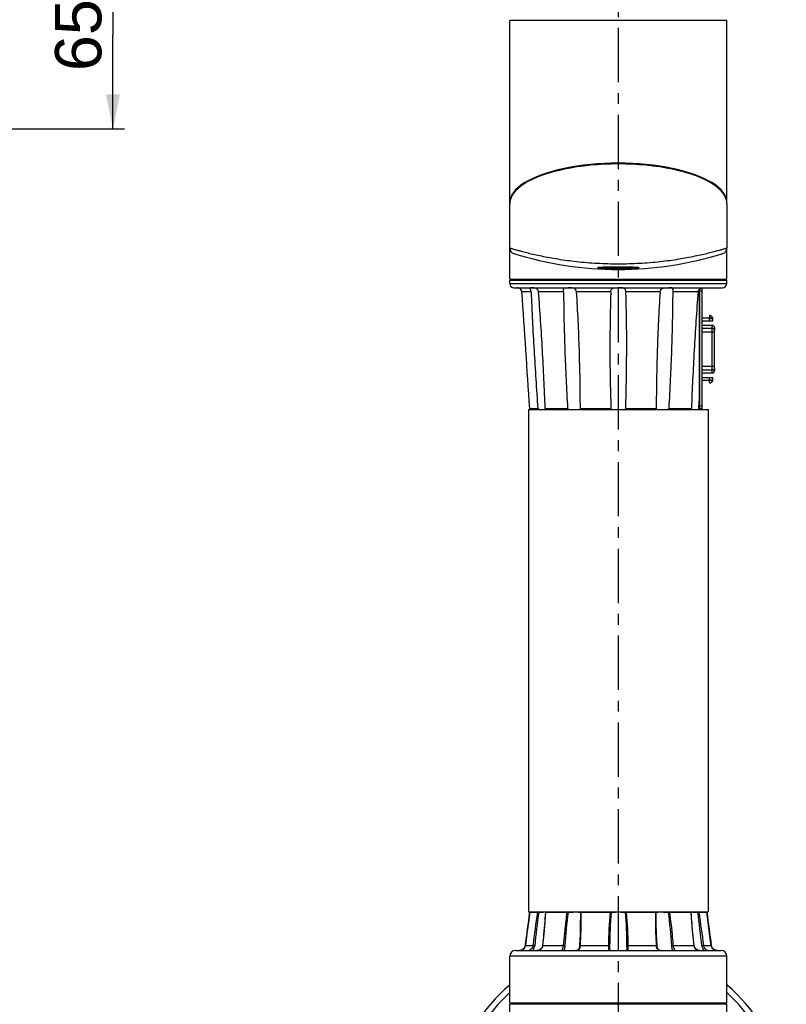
# Model space of a CAD drawing. Header units: millimetres. Extents: x 12 to 2508, y 25 to 1770.
# Tile 29 of 52: x 1735 to 2000, y 1039 to 1379. Entities that reach past the tile are written whole.
import ezdxf

# ---------------------------------------------------------------- set-up
doc = ezdxf.new("R2010")
doc.units = ezdxf.units.MM
doc.linetypes.add('CENTER', pattern=[0.6, 0.375, -0.075, 0.075, -0.075])
for name, color, linetype in [('ARM2_ABL53', 7, 'Continuous'), ('COVER_S_PBL63', 7, 'Continuous'), ('COVER_S_PBL68', 7, 'Continuous'), ('FLANGE_E_PBL3', 7, 'Continuous'), ('FLANGE_J3_PBL148', 7, 'Continuous'), ('FLANGE_J4_PBL58', 7, 'Continuous'), ('FLANGE_J5_PBL54', 7, 'Continuous'), ('HOLDER_S_PBL64', 7, 'Continuous'), ('HOLDER_S_PBL66', 7, 'Continuous'), ('HOLDER_S_PBL69', 7, 'Continuous'), ('MODULE_S_ABL62', 7, 'Continuous'), ('MODULE_S_ABL65', 7, 'Continuous'), ('MODULE_S_ABL67', 7, 'Continuous'), ('new_view_6_VBL0', 7, 'Continuous'), ('PIPE2_PBL70', 7, 'Continuous'), ('PLATE_PBL71', 7, 'Continuous'), ('PORT_PBL57', 7, 'Continuous'), ('오른쪽_7_VBL10', 7, 'Continuous')]:
    doc.layers.add(name, color=color, linetype=linetype)
doc.styles.get("Standard").update_dxf_attribs({"font": 'arial.ttf'})
doc.dimstyles.new('DIMSTYLE_8', dxfattribs={"dimtxt": 10, "dimasz": 6, "dimexe": 1, "dimexo": 0.5, "dimtad": 1, "dimdec": 3, "dimdsep": 46, "dimtxsty": 'Standard', "dimblk": '_FILLED', "dimblk1": '_FILLED', "dimblk2": '_FILLED', "dimcen": 0.09, "dimclrt": 134, "dimazin": 2, "dimtol": 1, "dimtp": 0.015, "dimtfac": 0.6, "dimtdec": 3, "dimtofl": 0, "dimtmove": 0, "dimatfit": 1, "dimldrblk": '_FILLED', "dimfxl": 1, "dimtolj": 1, "dimarcsym": 0})

# ---------------------------------------------------------------- blocks, each defined once
blk = doc.blocks.new('_FILLED')
at = {"color": 0, "linetype": 'ByBlock'}
blk.add_solid([(0, 0), (-1, 0.2), (-1, -0.2)], dxfattribs=at)
blk = doc.blocks.new('*D18')
at = {"color": 134, "transparency": 16777216}
for p, q in [((2351.72, 1682.6), (2411.52, 1682.6)), ((2407.52, 1682.6), (2407.52, 1650.1)), ((2407.52, 1617.6), (2407.52, 1650.1)), ((2411.52, 1617.6), (2371.81, 1617.6))]:
    blk.add_line(p, q, dxfattribs=at)
at = {"color": 134, "transparency": 16777216, "xscale": 12, "yscale": 12, "zscale": 12}
for p, rotation in [((2407.52, 1682.6), 90), ((2407.52, 1617.6), 270)]:
    blk.add_blockref('_FILLED', p, dxfattribs=dict(at, rotation=rotation))
at = {"color": 134, "transparency": 16777216, "insert": (2387.52, 1650.1), "char_height": 16, "width": 24.5333, "attachment_point": 2, "rotation": 90, "line_spacing_factor": 0.9}
blk.add_mtext('65', dxfattribs=at)
blk = doc.blocks.new('FLANGE_J5_PBL54', base_point=(2708.46, 1543.3))
at = {"layer": 'FLANGE_J5_PBL54', "color": 7}
for p, q in [((2671.46, 1565.8), (2670.96, 1565.3)), ((2670.96, 1564.3), (2670.96, 1565.3)), ((2745.96, 1565.3), (2670.96, 1565.3)), ((2745.46, 1565.8), (2745.96, 1565.3)), ((2745.96, 1564.3), (2745.96, 1565.3)), ((2672.46, 1562.8), (2744.46, 1562.8)), ((2736.46, 1523.99), (2736.46, 1562.28)), ((2677.84, 1521.1), (2680.67, 1521.1)), ((2683.22, 1521.1), (2690.94, 1521.1)), ((2695.36, 1521.03), (2695.35, 1521.1)), ((2695.35, 1521.1), (2705.91, 1521.1)), ((2711, 1521.1), (2721.56, 1521.1)), ((2721.56, 1521.1), (2721.56, 1521.03)), ((2725.97, 1521.1), (2733.69, 1521.1)), ((2736.46, 1520.8), (2736.46, 1521.17)), ((2736.22, 1520.8), (2736.22, 1520.81))]:
    blk.add_line(p, q, dxfattribs=at)
at = {"layer": 'FLANGE_J5_PBL54', "color": 2}
for p, q in [((2670.96, 1564.3), (2745.96, 1564.3)), ((2678.32, 1561.4), (2675.15, 1561.4)), ((2689.56, 1561.4), (2680.91, 1561.4)), ((2705.87, 1561.4), (2694.04, 1561.4)), ((2722.87, 1561.4), (2711.04, 1561.4)), ((2736, 1561.4), (2727.35, 1561.4))]:
    blk.add_line(p, q, dxfattribs=at)
at = {"layer": 'FLANGE_J5_PBL54', "color": 7}
for centre, radius, start, end in [((2672.46, 1564.3), 1.5, 180, 270), ((2744.46, 1564.3), 1.5, 270, 360), ((-4555.64, 1058.15), 7248.29, 3.661961, 3.981235), ((3250.9, 1542.97), 545.35, 178.0641, 180.0746), ((2166.25, 1542.98), 545.11, 359.925, 1.9364), ((3313.89, 1541.81), 608.34, 179.9572, 181.95124), ((2102.75, 1541.81), 608.6, 358.04918, 0.04235), ((2620.8, 1462.57), 81.73, 45.4394, 45.7393), ((2690.49, 1532.56), 15.09, 229.4069, 231.1858), ((2695.59, 1525.73), 6.56, 224.898, 228.7186), ((2708.48, 1522.53), 2.95, 209.187, 216.1048), ((2708.43, 1522.53), 2.95, 323.8947, 330.8129), ((2723.61, 1521.03), 2.05, 179.9978, 181.0805), ((2723.46, 1521.03), 1.91, 181.024, 186.9892), ((2721.32, 1525.73), 6.56, 311.2805, 315.1014)]:
    blk.add_arc(centre, radius, start, end, dxfattribs=at)
for points, knots in [([(2675.15, 1561.4), (2675.13, 1561.7), (2674.9, 1562.25), (2674.24, 1562.71), (2673.77, 1562.8), (2673.56, 1562.8)], [0, 0, 0, 0, 0.394685, 0.719466, 1, 1, 1, 1]), ([(2677.84, 1562.75), (2677.84, 1562.79), (2678.04, 1562.8), (2678.13, 1562.8), (2678.23, 1562.8)], [0, 0, 0, 0, 0.269402, 1, 1, 1, 1]), ([(2678.32, 1561.4), (2678.31, 1561.58), (2678.26, 1561.93), (2678.08, 1562.34), (2677.94, 1562.59), (2677.84, 1562.71), (2677.84, 1562.75)], [0, 0, 0, 0, 0.388948, 0.707111, 0.910969, 1, 1, 1, 1]), ([(2680.91, 1561.4), (2680.89, 1561.56), (2680.81, 1561.88), (2680.42, 1562.39), (2679.71, 1562.72), (2678.92, 1562.8), (2678.44, 1562.8), (2678.23, 1562.8)], [0, 0, 0, 0, 0.14437, 0.288763, 0.568855, 0.815868, 1, 1, 1, 1]), ([(2689.56, 1561.93), (2689.56, 1562.04), (2689.56, 1562.23), (2689.59, 1562.48), (2689.71, 1562.66), (2689.89, 1562.75), (2690.11, 1562.78), (2690.48, 1562.8), (2690.79, 1562.8), (2691.01, 1562.8)], [0, 0, 0, 0, 0.156828, 0.27468, 0.364256, 0.45244, 0.558175, 0.685852, 1, 1, 1, 1]), ([(2689.56, 1561.4), (2689.56, 1561.44), (2689.56, 1561.62), (2689.56, 1561.8), (2689.56, 1561.93)], [0, 0, 0, 0, 0.261025, 1, 1, 1, 1]), ([(2694.04, 1561.4), (2694.02, 1561.7), (2693.77, 1562.34), (2692.86, 1562.74), (2691.93, 1562.8), (2691.31, 1562.8), (2691.01, 1562.8)], [0, 0, 0, 0, 0.249101, 0.497694, 0.756772, 1, 1, 1, 1]), ([(2705.87, 1561.4), (2705.87, 1561.55), (2705.91, 1561.85), (2706.05, 1562.25), (2706.31, 1562.54), (2706.67, 1562.7), (2707.07, 1562.77), (2707.67, 1562.8), (2708.14, 1562.8), (2708.45, 1562.8)], [0, 0, 0, 0, 0.136816, 0.25841, 0.366328, 0.474754, 0.593233, 0.722377, 1, 1, 1, 1]), ([(2711.04, 1561.4), (2711.04, 1561.55), (2711.01, 1561.85), (2710.86, 1562.25), (2710.6, 1562.54), (2710.24, 1562.7), (2709.84, 1562.77), (2709.24, 1562.8), (2708.77, 1562.8), (2708.45, 1562.8)], [0, 0, 0, 0, 0.1368, 0.258367, 0.366264, 0.474698, 0.5932, 0.722366, 1, 1, 1, 1]), ([(2722.87, 1561.4), (2722.89, 1561.7), (2723.14, 1562.34), (2724.05, 1562.74), (2724.98, 1562.8), (2725.6, 1562.8), (2725.91, 1562.8)], [0, 0, 0, 0, 0.249101, 0.497694, 0.756772, 1, 1, 1, 1]), ([(2727.36, 1561.93), (2727.36, 1562.04), (2727.35, 1562.23), (2727.32, 1562.48), (2727.2, 1562.66), (2727.02, 1562.75), (2726.8, 1562.78), (2726.43, 1562.8), (2726.12, 1562.8), (2725.91, 1562.8)], [0, 0, 0, 0, 0.156828, 0.27468, 0.364256, 0.45244, 0.558175, 0.685852, 1, 1, 1, 1]), ([(2727.35, 1561.4), (2727.35, 1561.44), (2727.35, 1561.62), (2727.36, 1561.8), (2727.36, 1561.93)], [0, 0, 0, 0, 0.261025, 1, 1, 1, 1]), ([(2736, 1561.4), (2736.02, 1561.56), (2736.1, 1561.88), (2736.49, 1562.39), (2737.21, 1562.72), (2738, 1562.8), (2738.48, 1562.8), (2738.68, 1562.8)], [0, 0, 0, 0, 0.144418, 0.288859, 0.569021, 0.816015, 1, 1, 1, 1]), ([(2678.32, 1561.4), (2678.6, 1554.68), (2679.31, 1541.24), (2680.18, 1527.81), (2680.67, 1521.1)], [0, 0, 0, 0, 0.499756, 1, 1, 1, 1]), ([(2683.22, 1521.1), (2682.96, 1527.82), (2682.31, 1541.26), (2681.43, 1554.69), (2680.91, 1561.4)], [0, 0, 0, 0, 0.499771, 1, 1, 1, 1]), ([(2689.56, 1561.4), (2689.59, 1554.68), (2689.9, 1541.24), (2690.53, 1527.81), (2690.94, 1521.1)], [0, 0, 0, 0, 0.499728, 1, 1, 1, 1]), ([(2695.35, 1521.1), (2695.34, 1527.81), (2695.09, 1541.26), (2694.48, 1554.69), (2694.04, 1561.4)], [0, 0, 0, 0, 0.499798, 1, 1, 1, 1]), ([(2722.87, 1561.4), (2722.43, 1554.69), (2721.82, 1541.26), (2721.57, 1527.81), (2721.56, 1521.1)], [0, 0, 0, 0, 0.500202, 1, 1, 1, 1]), ([(2725.97, 1521.1), (2726.39, 1527.81), (2727.01, 1541.24), (2727.32, 1554.68), (2727.35, 1561.4)], [0, 0, 0, 0, 0.500272, 1, 1, 1, 1]), ([(2736, 1561.4), (2735.48, 1554.69), (2734.6, 1541.26), (2733.95, 1527.82), (2733.69, 1521.1)], [0, 0, 0, 0, 0.500229, 1, 1, 1, 1])]:
    blk.add_open_spline(points, degree=3, knots=knots, dxfattribs=at)
for points in [[(2683.39, 1520.8), (2683.33, 1520.9), (2683.28, 1521), (2683.22, 1521.1)], [(2695.34, 1520.8), (2695.35, 1520.87), (2695.36, 1520.95), (2695.36, 1521.03)], [(2733.69, 1521.1), (2733.63, 1521), (2733.58, 1520.9), (2733.53, 1520.8)], [(2736.22, 1520.81), (2736.25, 1521.21), (2736.28, 1521.61), (2736.31, 1522.01)], [(2736.31, 1522.01), (2736.36, 1522.7), (2736.41, 1523.39), (2736.46, 1524.08)]]:
    blk.add_open_spline(points, degree=3, dxfattribs=at)
blk = doc.blocks.new('PORT_PBL57', base_point=(2739.56, 1541.57))
at = {"layer": 'PORT_PBL57', "color": 7}
for p, q in [((2737.46, 1552.4), (2739.76, 1552.4)), ((2739.96, 1553.08), (2739.96, 1552.6)), ((2739.96, 1551.4), (2739.96, 1552.25)), ((2741.06, 1552.25), (2739.96, 1552.25)), ((2740.07, 1553.22), (2740.13, 1553.24)), ((2740.43, 1553.14), (2740.99, 1552.48)), ((2741.06, 1551.4), (2741.06, 1552.29)), ((2737.46, 1551.4), (2741.06, 1551.4)), ((2740.86, 1549.8), (2737.46, 1549.8)), ((2741.65, 1549.09), (2741.65, 1549.08)), ((2741.65, 1549.08), (2741.65, 1549.08)), ((2741.65, 1549.06), (2741.65, 1548.2)), ((2741.65, 1549.02), (2741.66, 1549.02)), ((2741.65, 1548.46), (2741.66, 1548.46)), ((2741.66, 1548.39), (2741.65, 1548.38)), ((2741.65, 1548.23), (2741.66, 1548.23)), ((2741.66, 1534.12), (2741.66, 1549.02)), ((2741.65, 1534.94), (2741.65, 1534.96)), ((2741.65, 1534.94), (2741.65, 1534.08)), ((2741.66, 1534.91), (2741.65, 1534.91)), ((2741.65, 1534.76), (2741.66, 1534.76)), ((2741.65, 1534.68), (2741.66, 1534.68)), ((2740.86, 1533.35), (2737.46, 1533.35)), ((2737.46, 1531.75), (2741.06, 1531.75)), ((2739.96, 1530.9), (2739.96, 1531.75)), ((2741.06, 1530.86), (2741.06, 1531.75)), ((2741.65, 1534.12), (2741.66, 1534.12)), ((2739.76, 1530.75), (2737.46, 1530.75)), ((2739.96, 1530.9), (2741.06, 1530.9)), ((2739.96, 1530.07), (2739.96, 1530.55)), ((2740.13, 1529.9), (2740.07, 1529.92)), ((2740.99, 1530.66), (2740.43, 1530))]:
    blk.add_line(p, q, dxfattribs=at)
at = {"layer": 'PORT_PBL57', "color": 2}
for p, q in [((2739.96, 1552.18), (2741.06, 1552.18)), ((2740.86, 1549.75), (2737.46, 1549.75)), ((2737.46, 1548.85), (2740.86, 1548.85)), ((2740.86, 1533.35), (2740.86, 1549.8)), ((2741.66, 1548.99), (2741.65, 1548.99)), ((2741.65, 1548.16), (2741.66, 1548.16)), ((2741.21, 1547.43), (2737.46, 1547.43)), ((2741.62, 1547.43), (2741.21, 1547.43)), ((2737.46, 1535.72), (2741.66, 1535.72)), ((2741.66, 1534.98), (2741.65, 1534.98)), ((2740.86, 1534.3), (2737.46, 1534.3)), ((2737.46, 1533.4), (2740.86, 1533.4)), ((2741.65, 1534.15), (2741.66, 1534.15)), ((2739.96, 1530.97), (2741.06, 1530.97))]:
    blk.add_line(p, q, dxfattribs=at)
at = {"layer": 'PORT_PBL57', "color": 7}
for centre, radius, start, end in [((2739.76, 1552.6), 0.2, 270, 360), ((2740.11, 1553.08), 0.15, 103.2725, 180), ((2740.2, 1552.95), 0.3, 40, 103.2725), ((2740.76, 1552.29), 0.3, 0, 40), ((2740.86, 1549), 0.8, 6.1705, 90), ((2738.42, 1548.97), 3.23, 0.9472, 1.2362), ((2742.1, 1548.2), 0.454, 180.0379, 180.9412), ((2742.41, 1548.21), 0.76, 180.9756, 182.237), ((2742.55, 1534.93), 0.903, 177.8119, 178.3682), ((2740.86, 1534.15), 0.8, 270, 353.8295), ((2738.42, 1534.17), 3.24, 358.7661, 359.0528), ((2739.76, 1530.55), 0.2, 0, 90), ((2740.11, 1530.07), 0.15, 180, 256.7275), ((2740.2, 1530.2), 0.3, 256.7275, 320), ((2740.76, 1530.86), 0.3, 320, 360)]:
    blk.add_arc(centre, radius, start, end, dxfattribs=at)
at = {"layer": 'PORT_PBL57', "color": 2}
for centre, start, end in [((2740.91, 1548.07), 8.049, 9.8251), ((2740.91, 1535.07), 350.1731, 351.951)]:
    blk.add_arc(centre, 0.743, start, end, dxfattribs=at)
for points, knots in [([(2741.65, 1549.08), (2741.62, 1549.26), (2741.43, 1549.61), (2741.04, 1549.75), (2740.86, 1549.75)], [0, 0, 0, 0, 0.494333, 1, 1, 1, 1]), ([(2740.86, 1548.85), (2741.04, 1548.85), (2741.41, 1548.72), (2741.62, 1548.38), (2741.65, 1548.2)], [0, 0, 0, 0, 0.505443, 1, 1, 1, 1]), ([(2741.66, 1547.43), (2741.65, 1547.43), (2741.64, 1547.43), (2741.63, 1547.43), (2741.62, 1547.43)], [0, 0, 0, 0, 0.337617, 1, 1, 1, 1]), ([(2741.65, 1534.94), (2741.62, 1534.77), (2741.41, 1534.42), (2741.04, 1534.3), (2740.86, 1534.3)], [0, 0, 0, 0, 0.494483, 1, 1, 1, 1]), ([(2740.86, 1533.4), (2741.04, 1533.4), (2741.43, 1533.53), (2741.62, 1533.88), (2741.65, 1534.07)], [0, 0, 0, 0, 0.505594, 1, 1, 1, 1])]:
    blk.add_open_spline(points, degree=3, knots=knots, dxfattribs=at)
at = {"layer": 'PORT_PBL57', "color": 7}
for points, knots in [([(2741.65, 1549.08), (2741.65, 1549.09), (2741.65, 1549.09), (2741.65, 1549.09), (2741.65, 1549.09)], [0, 0, 0, 0, 0.712711, 1, 1, 1, 1]), ([(2741.65, 1549.08), (2741.65, 1549.08), (2741.65, 1549.07), (2741.65, 1549.05), (2741.65, 1549.04)], [0, 0, 0, 0, 0.149814, 1, 1, 1, 1]), ([(2741.65, 1548.09), (2741.65, 1548.1), (2741.65, 1548.13), (2741.65, 1548.16), (2741.65, 1548.18)], [0, 0, 0, 0, 0.293112, 1, 1, 1, 1]), ([(2741.66, 1547.43), (2741.66, 1547.49), (2741.66, 1547.71), (2741.65, 1547.93), (2741.65, 1548.09)], [0, 0, 0, 0, 0.291076, 1, 1, 1, 1]), ([(2741.65, 1535.05), (2741.65, 1535.1), (2741.66, 1535.32), (2741.66, 1535.54), (2741.66, 1535.72)], [0, 0, 0, 0, 0.193921, 1, 1, 1, 1]), ([(2741.65, 1534.96), (2741.65, 1534.97), (2741.65, 1535), (2741.65, 1535.03), (2741.65, 1535.05)], [0, 0, 0, 0, 0.205749, 1, 1, 1, 1]), ([(2741.65, 1534.1), (2741.65, 1534.1), (2741.65, 1534.08), (2741.65, 1534.07), (2741.65, 1534.06)], [0, 0, 0, 0, 0.349425, 1, 1, 1, 1]), ([(2741.65, 1534.06), (2741.65, 1534.06), (2741.65, 1534.06), (2741.65, 1534.06), (2741.65, 1534.07)], [0, 0, 0, 0, 0.259497, 1, 1, 1, 1]), ([(2741.65, 1534.06), (2741.65, 1534.06), (2741.65, 1534.06), (2741.65, 1534.06), (2741.65, 1534.06)], [0, 0, 0, 0, 0.67208, 1, 1, 1, 1])]:
    blk.add_open_spline(points, degree=3, knots=knots, dxfattribs=at)
for points in [[(2741.65, 1549.06), (2741.65, 1549.07), (2741.65, 1549.07), (2741.65, 1549.08)], [(2741.65, 1534.07), (2741.65, 1534.07), (2741.65, 1534.08), (2741.65, 1534.08)]]:
    blk.add_open_spline(points, degree=3, dxfattribs=at)
blk = doc.blocks.new('FLANGE_J4_PBL58', base_point=(2708.46, 1331.15))
at = {"layer": 'FLANGE_J4_PBL58', "color": 7}
for p, q in [((2677.99, 1347.1), (2677.87, 1347)), ((2677.87, 1347), (2677.88, 1347)), ((2677.88, 1347), (2680.54, 1347)), ((2680.54, 1347), (2680.65, 1346.99)), ((2680.65, 1346.99), (2680.79, 1346.99)), ((2680.79, 1346.99), (2680.96, 1346.98)), ((2682.16, 1346.98), (2680.96, 1346.98)), ((2682.16, 1346.98), (2682.22, 1347.1)), ((2683.42, 1347.1), (2683.31, 1346.99)), ((2683.31, 1346.99), (2683.31, 1346.99)), ((2683.4, 1347), (2690.69, 1347)), ((2692.42, 1346.98), (2691.2, 1346.98)), ((2692.42, 1346.98), (2692.42, 1347.1)), ((2695.09, 1347.1), (2694.99, 1346.98)), ((2695.35, 1346.98), (2694.99, 1346.98)), ((2695.36, 1345.27), (2695.36, 1345.26)), ((2695.64, 1347), (2705.6, 1347)), ((2706.97, 1346.98), (2706.06, 1346.98)), ((2706.97, 1346.98), (2706.91, 1347.1)), ((2710, 1347.1), (2709.94, 1346.98)), ((2710.85, 1346.98), (2709.94, 1346.98)), ((2711.31, 1347), (2721.27, 1347)), ((2721.93, 1346.98), (2721.56, 1346.98)), ((2721.56, 1345.26), (2721.56, 1345.27)), ((2721.93, 1346.98), (2721.83, 1347.1)), ((2724.5, 1347.1), (2724.49, 1346.98)), ((2725.71, 1346.98), (2724.49, 1346.98)), ((2726.16, 1347), (2726.22, 1347)), ((2726.22, 1347), (2733.51, 1347)), ((2733.6, 1346.99), (2733.49, 1347.1)), ((2733.6, 1346.99), (2733.6, 1346.99)), ((2734.7, 1347.1), (2734.75, 1346.98)), ((2735.95, 1346.98), (2734.75, 1346.98)), ((2735.95, 1346.98), (2736.27, 1346.99)), ((2736.27, 1346.99), (2736.37, 1347)), ((2736.37, 1347), (2739.04, 1347)), ((2739.04, 1347), (2738.92, 1347.1)), ((2739.04, 1347), (2739.04, 1347)), ((2672.96, 1333.8), (2743.96, 1333.8)), ((2676.08, 1334.73), (2675.78, 1334.36)), ((2676.29, 1335.19), (2676.08, 1334.73)), ((2676.37, 1335.53), (2676.29, 1335.19)), ((2705.56, 1334.39), (2705.56, 1334.39)), ((2711.3, 1333.85), (2711.29, 1333.82)), ((2711.36, 1334.39), (2711.36, 1334.39)), ((2740.82, 1334.74), (2740.62, 1335.2)), ((2741.13, 1334.37), (2740.82, 1334.74)), ((2741.13, 1334.36), (2741.13, 1334.37)), ((2741.69, 1334), (2741.49, 1334.09)), ((2670.96, 1315.7), (2670.96, 1331.8)), ((2745.96, 1315.7), (2745.96, 1331.8)), ((2671.46, 1315.2), (2670.96, 1315.7)), ((2670.96, 1315.7), (2745.96, 1315.7)), ((2745.46, 1315.2), (2745.96, 1315.7))]:
    blk.add_line(p, q, dxfattribs=at)
at = {"layer": 'FLANGE_J4_PBL58', "color": 2}
for p, q in [((2680.54, 1347), (2680.65, 1347.1)), ((2680.97, 1347.1), (2680.96, 1346.98)), ((2683.49, 1347.1), (2683.4, 1347)), ((2683.4, 1346.98), (2683.4, 1347)), ((2683.4, 1346.98), (2683.4, 1347)), ((2690.69, 1347), (2690.76, 1347.1)), ((2691.15, 1347.1), (2691.2, 1346.98)), ((2695.35, 1346.98), (2695.46, 1347.1)), ((2695.35, 1346.98), (2695.36, 1345.27)), ((2695.69, 1347.1), (2695.64, 1347)), ((2705.6, 1347), (2705.61, 1347.1)), ((2705.97, 1347.1), (2706.06, 1346.98)), ((2710.85, 1346.98), (2710.94, 1347.1)), ((2711.3, 1347.1), (2711.31, 1347)), ((2721.27, 1347), (2721.22, 1347.1)), ((2721.45, 1347.1), (2721.56, 1346.98)), ((2721.56, 1345.27), (2721.56, 1346.98)), ((2725.71, 1346.98), (2725.76, 1347.1)), ((2726.15, 1347.1), (2726.22, 1347)), ((2733.51, 1347), (2733.42, 1347.1)), ((2733.51, 1347), (2733.51, 1346.98)), ((2733.51, 1347), (2733.51, 1346.98)), ((2735.95, 1346.98), (2735.94, 1347.1)), ((2736.26, 1347.1), (2736.37, 1347)), ((2676.37, 1335.53), (2676.37, 1335.53)), ((2676.37, 1335.53), (2678.96, 1335.53)), ((2682.38, 1335.53), (2689.45, 1335.53)), ((2695.38, 1335.53), (2705.03, 1335.53)), ((2711.88, 1335.53), (2721.53, 1335.53)), ((2727.47, 1335.53), (2734.53, 1335.53)), ((2737.95, 1335.53), (2740.54, 1335.53)), ((2740.54, 1335.53), (2740.54, 1335.53)), ((2745.96, 1331.8), (2670.96, 1331.8))]:
    blk.add_line(p, q, dxfattribs=at)
at = {"layer": 'FLANGE_J4_PBL58', "color": 7}
for points in [[(2677.87, 1347), (2677.43, 1343.56), (2676.91, 1339.6), (2676.37, 1335.53)], [(2683.31, 1346.99), (2683.06, 1343.6), (2682.7, 1339.57), (2682.29, 1335.51)], [(2695.36, 1345.26), (2695.34, 1343.3), (2695.25, 1339.44), (2695.08, 1335.49)], [(2721.83, 1335.49), (2721.66, 1339.43), (2721.57, 1343.3), (2721.56, 1345.26)], [(2734.62, 1335.51), (2734.21, 1339.55), (2733.86, 1343.58), (2733.6, 1346.99)], [(2740.54, 1335.53), (2740, 1339.58), (2739.48, 1343.54), (2739.04, 1347)], [(2676.3, 1335.2), (2676.09, 1334.74), (2675.78, 1334.37), (2675.43, 1334.1), (2675.04, 1333.92), (2674.62, 1333.82), (2674.31, 1333.8)], [(2675.42, 1334.09), (2675.42, 1334.09), (2675.22, 1334)], [(2682.29, 1335.51), (2682.23, 1335.2), (2682.06, 1334.74), (2681.8, 1334.36), (2681.45, 1334.08), (2681.05, 1333.91), (2680.58, 1333.82), (2680.2, 1333.8)], [(2695.08, 1335.49), (2695.05, 1335.14), (2694.96, 1334.67), (2694.83, 1334.32), (2694.62, 1334.06), (2694.34, 1333.89), (2693.98, 1333.81), (2693.67, 1333.8)], [(2705.62, 1333.82), (2705.62, 1333.82), (2705.6, 1333.89), (2705.57, 1334.09), (2705.56, 1334.39)], [(2705.82, 1333.8), (2705.71, 1333.8), (2705.63, 1333.82)], [(2711.29, 1333.82), (2711.29, 1333.82), (2711.21, 1333.8), (2711.09, 1333.8)], [(2711.36, 1334.39), (2711.35, 1334.1), (2711.32, 1333.9), (2711.3, 1333.85)], [(2723.24, 1333.8), (2722.95, 1333.81), (2722.59, 1333.89), (2722.3, 1334.05), (2722.09, 1334.31), (2721.95, 1334.66), (2721.86, 1335.13), (2721.83, 1335.49)], [(2736.71, 1333.8), (2736.34, 1333.81), (2735.87, 1333.91), (2735.47, 1334.08), (2735.12, 1334.35), (2734.85, 1334.73), (2734.68, 1335.19), (2734.62, 1335.51)], [(2742.6, 1333.8), (2742.31, 1333.82), (2741.89, 1333.91), (2741.5, 1334.09), (2741.14, 1334.36), (2740.83, 1334.73), (2740.62, 1335.19), (2740.54, 1335.53)]]:
    blk.add_lwpolyline(points, dxfattribs=at)
at = {"layer": 'FLANGE_J4_PBL58', "color": 2}
for centre, radius, start, end in [((930.28, 1570.15), 1761.79, 352.34716, 352.72334), ((3067.56, 1287.6), 391.55, 171.275, 172.9693), ((3139.39, 1287.1), 462.32, 172.5581, 173.9958), ((2277.53, 1287.1), 462.31, 6.0041, 7.4419), ((2349.37, 1287.61), 391.53, 7.0307, 8.7251), ((4486.66, 1570.15), 1761.81, 187.27666, 187.65283), ((2674.31, 1336.13), 2.33, 269.9827, 276.7406), ((2674.32, 1336.07), 2.27, 276.7625, 278.3086), ((2674.33, 1336.01), 2.21, 278.2877, 288.3721), ((2674.35, 1335.93), 2.13, 288.4483, 289.4954), ((2674.37, 1335.88), 2.07, 289.458, 300.8963), ((2674.39, 1335.79), 2, 342.9588, 352.3509), ((2680.25, 1337.12), 3.32, 275.4108, 275.8789), ((2680.03, 1335.78), 2.37, 347.2702, 353.8826), ((2705.67, 1334.62), 0.808, 254.1964, 255.1676)]:
    blk.add_arc(centre, radius, start, end, dxfattribs=at)
at = {"layer": 'FLANGE_J4_PBL58', "color": 7}
for centre, radius, start, end in [((2682.16, 1348.46), 1.48, 270.0165, 272.8316), ((2689.97, 1313.99), 33.02, 88.4735, 88.7528), ((2690.01, 1316.05), 30.95, 88.1156, 88.4424), ((2690.08, 1317.86), 29.14, 87.9008, 88.1397), ((2690.45, 1328), 19, 87.7388, 87.8935), ((2705.25, 1326.92), 20.08, 88.488, 88.9939), ((2705.47, 1335.42), 11.58, 87.5633, 88.502), ((2711.47, 1334.43), 12.57, 91.5282, 92.2609), ((2711.66, 1327.29), 19.71, 91.0016, 91.5168), ((2726.4, 1329.71), 17.29, 92.1076, 92.2776), ((2726.8, 1318.68), 28.32, 91.8531, 92.0983), ((2726.88, 1316.58), 30.42, 91.3572, 91.8808), ((2734.75, 1348.46), 1.48, 267.1669, 269.9835), ((2672.96, 1331.8), 2, 90, 180), ((2743.96, 1331.8), 2, 0, 90)]:
    blk.add_arc(centre, radius, start, end, dxfattribs=at)
for points, knots in [([(2682.23, 1346.98), (2682.28, 1346.99), (2682.48, 1347.01), (2682.67, 1347.06), (2682.81, 1347.1)], [0, 0, 0, 0, 0.266116, 1, 1, 1, 1]), ([(2683.31, 1346.99), (2683.31, 1347), (2683.35, 1346.99), (2683.38, 1347), (2683.4, 1347)], [0, 0, 0, 0, 0.28387, 1, 1, 1, 1]), ([(2694.49, 1347.1), (2694.54, 1347.08), (2694.7, 1347.04), (2694.87, 1346.98), (2694.99, 1346.98)], [0, 0, 0, 0, 0.285623, 1, 1, 1, 1]), ([(2695.35, 1346.98), (2695.36, 1346.99), (2695.41, 1346.99), (2695.46, 1346.99), (2695.49, 1346.99)], [0, 0, 0, 0, 0.306622, 1, 1, 1, 1]), ([(2706.97, 1346.98), (2707.03, 1346.98), (2707.29, 1347), (2707.54, 1347.06), (2707.72, 1347.1)], [0, 0, 0, 0, 0.237795, 1, 1, 1, 1]), ([(2709.19, 1347.1), (2709.25, 1347.08), (2709.5, 1347.03), (2709.75, 1346.98), (2709.94, 1346.98)], [0, 0, 0, 0, 0.260476, 1, 1, 1, 1]), ([(2710.85, 1346.98), (2710.86, 1346.98), (2710.9, 1346.98), (2710.94, 1346.99), (2710.97, 1346.99)], [0, 0, 0, 0, 0.214669, 1, 1, 1, 1]), ([(2721.42, 1346.99), (2721.43, 1346.99), (2721.46, 1346.99), (2721.5, 1346.99), (2721.52, 1346.99)], [0, 0, 0, 0, 0.296725, 1, 1, 1, 1]), ([(2721.52, 1346.99), (2721.52, 1346.99), (2721.54, 1346.99), (2721.56, 1346.99), (2721.56, 1346.98)], [0, 0, 0, 0, 0.375047, 1, 1, 1, 1]), ([(2721.93, 1346.98), (2721.96, 1346.98), (2722.13, 1347), (2722.29, 1347.06), (2722.42, 1347.1)], [0, 0, 0, 0, 0.211645, 1, 1, 1, 1]), ([(2733.51, 1347), (2733.52, 1347), (2733.54, 1347), (2733.57, 1347), (2733.59, 1346.99)], [0, 0, 0, 0, 0.31879, 1, 1, 1, 1]), ([(2733.59, 1346.99), (2733.59, 1346.99), (2733.6, 1346.99), (2733.6, 1346.99), (2733.6, 1346.99)], [0, 0, 0, 0, 0.684665, 1, 1, 1, 1]), ([(2734.1, 1347.1), (2734.15, 1347.08), (2734.34, 1347.03), (2734.53, 1346.99), (2734.68, 1346.98)], [0, 0, 0, 0, 0.232914, 1, 1, 1, 1])]:
    blk.add_open_spline(points, degree=3, knots=knots, dxfattribs=at)
at = {"layer": 'FLANGE_J4_PBL58', "color": 2}
for points, knots in [([(2682.38, 1335.53), (2682.49, 1336.48), (2682.88, 1340.3), (2683.21, 1344.12), (2683.4, 1346.98)], [0, 0, 0, 0, 0.250545, 1, 1, 1, 1]), ([(2690.69, 1347), (2690.56, 1346.04), (2690.06, 1342.23), (2689.68, 1338.4), (2689.45, 1335.53)], [0, 0, 0, 0, 0.250344, 1, 1, 1, 1]), ([(2695.38, 1335.53), (2695.43, 1336.48), (2695.61, 1340.3), (2695.68, 1344.13), (2695.64, 1347)], [0, 0, 0, 0, 0.250376, 1, 1, 1, 1]), ([(2721.27, 1347), (2721.26, 1346.04), (2721.25, 1342.22), (2721.38, 1338.39), (2721.53, 1335.53)], [0, 0, 0, 0, 0.249613, 1, 1, 1, 1]), ([(2727.47, 1335.53), (2727.39, 1336.49), (2727.05, 1340.32), (2726.62, 1344.14), (2726.22, 1347)], [0, 0, 0, 0, 0.249673, 1, 1, 1, 1]), ([(2733.51, 1346.98), (2733.57, 1346.03), (2733.85, 1342.21), (2734.22, 1338.39), (2734.53, 1335.53)], [0, 0, 0, 0, 0.249375, 1, 1, 1, 1]), ([(2675.43, 1334.1), (2675.64, 1334.22), (2676.01, 1334.54), (2676.23, 1334.98), (2676.3, 1335.21)], [0, 0, 0, 0, 0.497195, 1, 1, 1, 1]), ([(2677.89, 1333.9), (2677.87, 1333.88), (2677.79, 1333.85), (2677.72, 1333.82), (2677.66, 1333.81)], [0, 0, 0, 0, 0.293575, 1, 1, 1, 1]), ([(2678.96, 1335.53), (2678.93, 1335.34), (2678.76, 1334.69), (2678.31, 1334.11), (2677.89, 1333.9)], [0, 0, 0, 0, 0.287719, 1, 1, 1, 1]), ([(2678.89, 1333.8), (2678.98, 1333.9), (2679.35, 1334.39), (2679.56, 1335), (2679.61, 1335.46)], [0, 0, 0, 0, 0.237695, 1, 1, 1, 1]), ([(2679.61, 1335.46), (2679.54, 1335.47), (2679.33, 1335.5), (2679.11, 1335.53), (2678.96, 1335.53)], [0, 0, 0, 0, 0.290048, 1, 1, 1, 1]), ([(2680.59, 1333.82), (2681, 1333.86), (2681.62, 1334.05), (2682.15, 1334.68), (2682.3, 1335.06), (2682.34, 1335.26)], [0, 0, 0, 0, 0.503193, 0.749918, 1, 1, 1, 1]), ([(2682.29, 1335.51), (2682.29, 1335.52), (2682.34, 1335.52), (2682.36, 1335.53), (2682.38, 1335.53)], [0, 0, 0, 0, 0.277043, 1, 1, 1, 1]), ([(2689.45, 1335.53), (2689.43, 1335.4), (2689.4, 1335.15), (2689.31, 1334.79), (2689.21, 1334.48), (2689.1, 1334.23), (2689.03, 1334.03), (2688.98, 1333.9), (2689.01, 1333.8), (2689.07, 1333.8), (2689.1, 1333.8)], [0, 0, 0, 0, 0.20769, 0.405469, 0.585087, 0.736057, 0.848243, 0.917685, 0.955725, 1, 1, 1, 1]), ([(2690.14, 1335.46), (2690.09, 1335.47), (2689.86, 1335.51), (2689.63, 1335.53), (2689.45, 1335.53)], [0, 0, 0, 0, 0.208535, 1, 1, 1, 1]), ([(2689.73, 1333.8), (2689.78, 1333.91), (2689.98, 1334.44), (2690.11, 1335.01), (2690.14, 1335.46)], [0, 0, 0, 0, 0.215517, 1, 1, 1, 1]), ([(2693.67, 1333.8), (2693.91, 1333.8), (2694.37, 1333.82), (2695.24, 1334.28), (2695.36, 1335.06), (2695.38, 1335.53)], [0, 0, 0, 0, 0.263602, 0.497557, 1, 1, 1, 1]), ([(2695.08, 1335.49), (2695.08, 1335.5), (2695.12, 1335.51), (2695.21, 1335.52), (2695.31, 1335.53), (2695.38, 1335.53)], [0, 0, 0, 0, 0.088254, 0.291026, 1, 1, 1, 1]), ([(2705.03, 1335.53), (2705.02, 1335.32), (2705.01, 1334.94), (2705.01, 1334.44), (2705.11, 1334.01), (2705.34, 1333.87), (2705.45, 1333.84)], [0, 0, 0, 0, 0.329925, 0.609451, 0.817456, 1, 1, 1, 1]), ([(2705.58, 1335.46), (2705.56, 1335.48), (2705.49, 1335.49), (2705.38, 1335.51), (2705.21, 1335.52), (2705.09, 1335.53), (2705.03, 1335.53)], [0, 0, 0, 0, 0.116638, 0.344469, 0.653897, 1, 1, 1, 1]), ([(2705.56, 1334.39), (2705.56, 1334.48), (2705.56, 1334.83), (2705.57, 1335.19), (2705.58, 1335.46)], [0, 0, 0, 0, 0.235794, 1, 1, 1, 1]), ([(2711.31, 1333.81), (2711.44, 1333.82), (2711.72, 1333.9), (2711.87, 1334.26), (2711.9, 1334.57), (2711.9, 1334.98), (2711.89, 1335.3), (2711.88, 1335.53)], [0, 0, 0, 0, 0.19607, 0.393116, 0.520262, 0.666941, 1, 1, 1, 1]), ([(2711.33, 1335.46), (2711.35, 1335.48), (2711.42, 1335.49), (2711.53, 1335.51), (2711.7, 1335.52), (2711.82, 1335.53), (2711.88, 1335.53)], [0, 0, 0, 0, 0.116632, 0.344465, 0.653899, 1, 1, 1, 1]), ([(2711.33, 1335.46), (2711.34, 1335.37), (2711.34, 1335.01), (2711.36, 1334.66), (2711.36, 1334.39)], [0, 0, 0, 0, 0.261184, 1, 1, 1, 1]), ([(2721.83, 1335.49), (2721.83, 1335.5), (2721.79, 1335.51), (2721.7, 1335.52), (2721.6, 1335.53), (2721.53, 1335.53)], [0, 0, 0, 0, 0.088258, 0.291028, 1, 1, 1, 1]), ([(2721.53, 1335.53), (2721.55, 1335.06), (2721.67, 1334.28), (2722.54, 1333.82), (2723, 1333.8), (2723.24, 1333.8)], [0, 0, 0, 0, 0.502442, 0.736396, 1, 1, 1, 1]), ([(2726.77, 1335.46), (2726.82, 1335.47), (2727.05, 1335.51), (2727.28, 1335.53), (2727.47, 1335.53)], [0, 0, 0, 0, 0.208529, 1, 1, 1, 1]), ([(2726.77, 1335.46), (2726.78, 1335.3), (2726.85, 1334.73), (2727.02, 1334.18), (2727.18, 1333.8)], [0, 0, 0, 0, 0.274312, 1, 1, 1, 1]), ([(2727.81, 1333.8), (2727.84, 1333.8), (2727.9, 1333.8), (2727.93, 1333.9), (2727.88, 1334.03), (2727.81, 1334.23), (2727.71, 1334.48), (2727.6, 1334.79), (2727.51, 1335.15), (2727.48, 1335.4), (2727.47, 1335.53)], [0, 0, 0, 0, 0.044275, 0.082315, 0.151756, 0.263942, 0.414913, 0.59453, 0.79231, 1, 1, 1, 1]), ([(2734.62, 1335.51), (2734.62, 1335.52), (2734.57, 1335.52), (2734.55, 1335.53), (2734.53, 1335.53)], [0, 0, 0, 0, 0.277075, 1, 1, 1, 1]), ([(2734.53, 1335.53), (2734.55, 1335.27), (2734.69, 1334.77), (2735.36, 1333.94), (2736.2, 1333.8), (2736.71, 1333.8)], [0, 0, 0, 0, 0.252089, 0.498695, 1, 1, 1, 1]), ([(2737.31, 1335.46), (2737.37, 1335.47), (2737.58, 1335.5), (2737.8, 1335.53), (2737.95, 1335.53)], [0, 0, 0, 0, 0.290041, 1, 1, 1, 1]), ([(2737.31, 1335.46), (2737.32, 1335.3), (2737.43, 1334.7), (2737.72, 1334.13), (2738.02, 1333.8)], [0, 0, 0, 0, 0.260008, 1, 1, 1, 1]), ([(2739.02, 1333.9), (2738.9, 1333.96), (2738.36, 1334.35), (2738.02, 1335), (2737.95, 1335.53)], [0, 0, 0, 0, 0.198268, 1, 1, 1, 1]), ([(2739.35, 1333.8), (2739.33, 1333.8), (2739.26, 1333.8), (2739.19, 1333.82), (2739.14, 1333.84)], [0, 0, 0, 0, 0.194471, 1, 1, 1, 1]), ([(2740.54, 1335.53), (2740.57, 1335.27), (2740.75, 1334.76), (2741.41, 1334.02), (2742.15, 1333.8), (2742.6, 1333.8)], [0, 0, 0, 0, 0.269844, 0.538515, 1, 1, 1, 1])]:
    blk.add_open_spline(points, degree=3, knots=knots, dxfattribs=at)
for points in [[(2690.14, 1335.46), (2690.4, 1339.31), (2690.75, 1343.15), (2691.2, 1346.98)], [(2705.6, 1347), (2705.26, 1343.18), (2705.09, 1339.36), (2705.03, 1335.53)], [(2705.58, 1335.46), (2705.63, 1339.3), (2705.78, 1343.15), (2706.06, 1346.98)], [(2710.85, 1346.98), (2711.13, 1343.15), (2711.28, 1339.3), (2711.33, 1335.46)], [(2711.88, 1335.53), (2711.82, 1339.36), (2711.65, 1343.18), (2711.31, 1347)], [(2725.71, 1346.98), (2726.17, 1343.15), (2726.51, 1339.31), (2726.77, 1335.46)], [(2677.66, 1333.81), (2677.63, 1333.8), (2677.6, 1333.8), (2677.57, 1333.8)], [(2680.2, 1333.8), (2680.32, 1333.8), (2680.45, 1333.8), (2680.57, 1333.81)], [(2705.46, 1333.83), (2705.54, 1333.82), (2705.61, 1333.81), (2705.69, 1333.8)], [(2705.69, 1333.8), (2705.73, 1333.8), (2705.77, 1333.8), (2705.82, 1333.8)], [(2711.09, 1333.8), (2711.17, 1333.8), (2711.24, 1333.8), (2711.31, 1333.81)], [(2739.14, 1333.84), (2739.1, 1333.86), (2739.06, 1333.88), (2739.02, 1333.9)]]:
    blk.add_open_spline(points, degree=3, dxfattribs=at)
at = {"layer": 'FLANGE_J4_PBL58', "color": 7}
for points in [[(2692.42, 1346.98), (2692.69, 1346.98), (2692.96, 1347.04), (2693.23, 1347.1)], [(2695.49, 1346.99), (2695.54, 1347), (2695.59, 1347), (2695.64, 1347)], [(2705.97, 1346.99), (2706, 1346.99), (2706.03, 1346.98), (2706.06, 1346.98)], [(2721.27, 1347), (2721.32, 1347), (2721.37, 1347), (2721.42, 1346.99)], [(2723.68, 1347.1), (2723.95, 1347.04), (2724.22, 1346.98), (2724.49, 1346.98)]]:
    blk.add_open_spline(points, degree=3, dxfattribs=at)
blk = doc.blocks.new('PIPE2_PBL70', base_point=(2708.46, 1433.95))
at = {"layer": 'PIPE2_PBL70', "color": 7}
for p, q in [((2677.46, 1520.8), (2677.46, 1347.1)), ((2677.46, 1520.8), (2739.46, 1520.8)), ((2739.46, 1520.8), (2739.46, 1347.1)), ((2677.46, 1347.1), (2739.46, 1347.1))]:
    blk.add_line(p, q, dxfattribs=at)
blk = doc.blocks.new('PLATE_PBL71', base_point=(2736.96, 1541.8))
at = {"layer": 'PLATE_PBL71', "color": 7}
for p, q in [((2736.99, 1562.6), (2737.46, 1562.6)), ((2737.46, 1521), (2737.46, 1562.6)), ((2736.46, 1561.6), (2736.46, 1521.17)), ((2737.46, 1521), (2736.46, 1521))]:
    blk.add_line(p, q, dxfattribs=at)
at = {"layer": 'PLATE_PBL71', "color": 2}
for p, q in [((2737.46, 1561.6), (2736.46, 1561.6)), ((2736.46, 1522), (2737.46, 1522))]:
    blk.add_line(p, q, dxfattribs=at)
blk = doc.blocks.new('ARM2_ABL53', base_point=(2708.46, 1440.5))
at = {"layer": 'FLANGE_J4_PBL58'}
blk.add_blockref('FLANGE_J4_PBL58', (2708.46, 1331.15), dxfattribs=at)
at = {"layer": 'FLANGE_J5_PBL54'}
blk.add_blockref('FLANGE_J5_PBL54', (2708.46, 1543.3), dxfattribs=at)
at = {"layer": 'PIPE2_PBL70'}
blk.add_blockref('PIPE2_PBL70', (2708.46, 1433.95), dxfattribs=at)
at = {"layer": 'PLATE_PBL71'}
blk.add_blockref('PLATE_PBL71', (2736.96, 1541.8), dxfattribs=at)
at = {"layer": 'PORT_PBL57'}
blk.add_blockref('PORT_PBL57', (2739.56, 1541.57), dxfattribs=at)
blk = doc.blocks.new('COVER_S_PBL63', base_point=(2708.46, 1240.58))
at = {"layer": 'COVER_S_PBL63', "color": 7}
for p, q in [((2670.96, 1236.56), (2670.96, 1251.86)), ((2745.96, 1251.86), (2745.96, 1236.56)), ((2701.46, 1229.3), (2701.46, 1229.91)), ((2701.46, 1229.6), (2715.46, 1229.6)), ((2715.46, 1229.91), (2715.46, 1229.3))]:
    blk.add_line(p, q, dxfattribs=at)
for centre, radius, start, end in [((2672.96, 1236.56), 2, 180, 252.4914), ((2743.96, 1236.56), 2, 287.5086, 360), ((2708.46, 1349.1), 120, 252.4915, 287.5085)]:
    blk.add_arc(centre, radius, start, end, dxfattribs=at)
blk.add_ellipse((2708.46, 1251.86), major_axis=(37.5, 0), ratio=0.366379, start_param=0, end_param=3.141593, dxfattribs=at)
at = {"layer": 'COVER_S_PBL63', "color": 2}
for points, knots in [([(2670.96, 1236.56), (2670.97, 1236.55), (2671.03, 1236.55), (2671.17, 1236.5), (2671.4, 1236.43), (2671.71, 1236.34), (2672.12, 1236.22), (2672.83, 1236.02), (2673.94, 1235.71), (2675.51, 1235.29), (2677.39, 1234.81), (2679.56, 1234.3), (2682.99, 1233.56), (2687.84, 1232.67), (2694.23, 1231.81), (2701.2, 1231.23), (2708.46, 1231.03), (2715.72, 1231.23), (2722.68, 1231.81), (2729.07, 1232.67), (2733.92, 1233.56), (2737.35, 1234.3), (2739.52, 1234.81), (2741.41, 1235.29), (2742.97, 1235.71), (2744.08, 1236.02), (2744.79, 1236.22), (2745.2, 1236.34), (2745.52, 1236.43), (2745.74, 1236.5), (2745.88, 1236.55), (2745.94, 1236.55), (2745.96, 1236.56)], [0, 0, 0, 0, 0.000627, 0.002503, 0.005623, 0.009973, 0.015538, 0.022296, 0.039293, 0.060735, 0.086355, 0.11586, 0.148941, 0.224521, 0.310336, 0.403313, 0.500001, 0.596688, 0.689661, 0.775474, 0.851054, 0.884135, 0.913641, 0.939262, 0.960705, 0.977703, 0.984462, 0.990026, 0.994377, 0.997497, 0.999373, 1, 1, 1, 1]), ([(2701.46, 1229.91), (2702.61, 1229.98), (2704.94, 1230.06), (2708.46, 1230.11), (2711.97, 1230.06), (2714.3, 1229.98), (2715.46, 1229.91)], [0, 0, 0, 0, 0.247539, 0.499993, 0.752471, 1, 1, 1, 1])]:
    blk.add_open_spline(points, degree=3, knots=knots, dxfattribs=at)
blk = doc.blocks.new('HOLDER_S_PBL64', base_point=(2708.46, 1283.53))
at = {"layer": 'HOLDER_S_PBL64', "color": 7}
for p, q in [((2670.96, 1251.86), (2670.96, 1315.2)), ((2745.96, 1315.2), (2670.96, 1315.2)), ((2745.96, 1251.86), (2745.96, 1315.2))]:
    blk.add_line(p, q, dxfattribs=at)
blk.add_ellipse((2708.46, 1252.17), major_axis=(37.5, 0), ratio=0.365957, start_param=6.283185, end_param=9.424778, dxfattribs=at)
blk = doc.blocks.new('MODULE_S_ABL62', base_point=(2708.46, 1283.53))
at = {"layer": 'COVER_S_PBL63'}
blk.add_blockref('COVER_S_PBL63', (2708.46, 1240.58), dxfattribs=at)
at = {"layer": 'HOLDER_S_PBL64'}
blk.add_blockref('HOLDER_S_PBL64', (2708.46, 1283.53), dxfattribs=at)
blk = doc.blocks.new('HOLDER_S_PBL66', base_point=(2708.46, 1571.18))
at = {"layer": 'HOLDER_S_PBL66', "color": 7}
for p, q in [((2670.96, 1565.8), (2670.96, 1576.56)), ((2745.96, 1565.8), (2745.96, 1576.56)), ((2670.96, 1565.8), (2745.96, 1565.8))]:
    blk.add_line(p, q, dxfattribs=at)
blk = doc.blocks.new('MODULE_S_ABL65', base_point=(2708.46, 1571.18))
at = {"layer": 'HOLDER_S_PBL66'}
blk.add_blockref('HOLDER_S_PBL66', (2708.46, 1571.18), dxfattribs=at)
blk = doc.blocks.new('COVER_S_PBL68', base_point=(2708.46, 1580.58))
at = {"layer": 'COVER_S_PBL68', "color": 7}
for p, q in [((2670.96, 1576.56), (2670.96, 1591.86)), ((2745.96, 1591.86), (2745.96, 1576.56)), ((2701.46, 1569.3), (2701.46, 1569.91)), ((2701.46, 1569.6), (2715.46, 1569.6)), ((2715.46, 1569.91), (2715.46, 1569.3))]:
    blk.add_line(p, q, dxfattribs=at)
for centre, radius, start, end in [((2672.96, 1576.56), 2, 180, 252.4914), ((2743.96, 1576.56), 2, 287.5086, 360), ((2708.46, 1689.1), 120, 252.4915, 287.5085)]:
    blk.add_arc(centre, radius, start, end, dxfattribs=at)
blk.add_ellipse((2708.46, 1591.86), major_axis=(37.5, 0), ratio=0.366379, start_param=0, end_param=3.141593, dxfattribs=at)
at = {"layer": 'COVER_S_PBL68', "color": 2}
for points, knots in [([(2670.96, 1576.56), (2670.97, 1576.55), (2671.03, 1576.55), (2671.17, 1576.5), (2671.4, 1576.43), (2671.71, 1576.34), (2672.12, 1576.22), (2672.83, 1576.02), (2673.94, 1575.71), (2675.51, 1575.29), (2677.39, 1574.81), (2679.56, 1574.3), (2682.99, 1573.56), (2687.84, 1572.67), (2694.23, 1571.81), (2701.2, 1571.23), (2708.46, 1571.03), (2715.72, 1571.23), (2722.68, 1571.81), (2729.07, 1572.67), (2733.92, 1573.56), (2737.35, 1574.3), (2739.52, 1574.81), (2741.41, 1575.29), (2742.97, 1575.71), (2744.08, 1576.02), (2744.79, 1576.22), (2745.2, 1576.34), (2745.52, 1576.43), (2745.74, 1576.5), (2745.88, 1576.55), (2745.94, 1576.55), (2745.96, 1576.56)], [0, 0, 0, 0, 0.000627, 0.002503, 0.005623, 0.009973, 0.015538, 0.022296, 0.039293, 0.060735, 0.086355, 0.11586, 0.148941, 0.224521, 0.310336, 0.403313, 0.500001, 0.596688, 0.689661, 0.775474, 0.851054, 0.884135, 0.913641, 0.939262, 0.960705, 0.977703, 0.984462, 0.990026, 0.994377, 0.997497, 0.999373, 1, 1, 1, 1]), ([(2701.46, 1569.91), (2702.61, 1569.98), (2704.94, 1570.06), (2708.46, 1570.11), (2711.97, 1570.06), (2714.3, 1569.98), (2715.46, 1569.91)], [0, 0, 0, 0, 0.247539, 0.499993, 0.752471, 1, 1, 1, 1])]:
    blk.add_open_spline(points, degree=3, knots=knots, dxfattribs=at)
blk = doc.blocks.new('HOLDER_S_PBL69', base_point=(2708.46, 1623.53))
at = {"layer": 'HOLDER_S_PBL69', "color": 7}
for p, q in [((2670.96, 1591.86), (2670.96, 1655.2)), ((2745.96, 1655.2), (2670.96, 1655.2)), ((2745.96, 1591.86), (2745.96, 1655.2))]:
    blk.add_line(p, q, dxfattribs=at)
blk.add_ellipse((2708.46, 1592.17), major_axis=(37.5, 0), ratio=0.365957, start_param=6.283185, end_param=9.424778, dxfattribs=at)
blk = doc.blocks.new('MODULE_S_ABL67', base_point=(2708.46, 1623.53))
at = {"layer": 'COVER_S_PBL68'}
blk.add_blockref('COVER_S_PBL68', (2708.46, 1580.58), dxfattribs=at)
at = {"layer": 'HOLDER_S_PBL69'}
blk.add_blockref('HOLDER_S_PBL69', (2708.46, 1623.53), dxfattribs=at)
blk = doc.blocks.new('FLANGE_J3_PBL148', base_point=(2717.67, 1271.69))
at = {"layer": 'FLANGE_J3_PBL148', "color": 7}
blk.add_arc((2708.46, 1277.6), 58, 130.3829, 49.62, dxfattribs=at)
at = {"layer": 'FLANGE_J3_PBL148', "color": 2}
for radius, start, end in [(56, 132.0911, 228.0194), (56, 311.9871, 47.9108), (38, 170.7162, 189.1093), (38, 350.7162, 9.1093), (56, 229.9418, 310.0581)]:
    blk.add_arc((2708.46, 1277.6), radius, start, end, dxfattribs=at)
blk = doc.blocks.new('오른쪽_7_VBL10', base_point=(2664.31, 682.82))
at = {"layer": 'ARM2_ABL53'}
blk.add_blockref('ARM2_ABL53', (2708.46, 1440.5), dxfattribs=at)
at = {"layer": 'FLANGE_J3_PBL148'}
blk.add_blockref('FLANGE_J3_PBL148', (2717.67, 1271.69), dxfattribs=at)
at = {"layer": 'MODULE_S_ABL62'}
blk.add_blockref('MODULE_S_ABL62', (2708.46, 1283.53), dxfattribs=at)
at = {"layer": 'MODULE_S_ABL65'}
blk.add_blockref('MODULE_S_ABL65', (2708.46, 1571.18), dxfattribs=at)
at = {"layer": 'MODULE_S_ABL67'}
blk.add_blockref('MODULE_S_ABL67', (2708.46, 1623.53), dxfattribs=at)
blk = doc.blocks.new('FLANGE_E_PBL3', base_point=(2209.2845, 1219.5689))
at = {"layer": 'FLANGE_E_PBL3', "color": 134}
dim = blk.add_linear_dim(base=(2407.5158, 1617.5964), p1=(2351.2174, 1682.5964), p2=(2371.3083, 1617.5964), angle=270, dimstyle='DIMSTYLE_8', override={"dimpost": '<>'}, dxfattribs=at)
dim.commit()
dim.dimension.update_dxf_attribs({"geometry": '*D18', "text_midpoint": (2407.5158, 1649.905), "dimtype": 128})
blk = doc.blocks.new('NEW_VIEW_6_VBL0', base_point=(2193.09, 1219.57))
at = {"layer": 'FLANGE_E_PBL3'}
blk.add_blockref('FLANGE_E_PBL3', (2209.28, 1219.57), dxfattribs=at)

msp = doc.modelspace()

# ---------------------------------------------------------------- linework, layer by layer
at = {"color": 1, "linetype": 'CENTER', "ltscale": 50}
msp.add_line((1942, 1406.45), (1942, 366.45), dxfattribs=at)

# ---------------------------------------------------------------- block references
at = {"layer": 'new_view_6_VBL0'}
msp.add_blockref('NEW_VIEW_6_VBL0', (1553.07, 943.42), dxfattribs=at)
at = {"layer": '오른쪽_7_VBL10'}
msp.add_blockref('오른쪽_7_VBL10', (1897.85, 406.67), dxfattribs=at)

doc.saveas('drawing.dxf')
